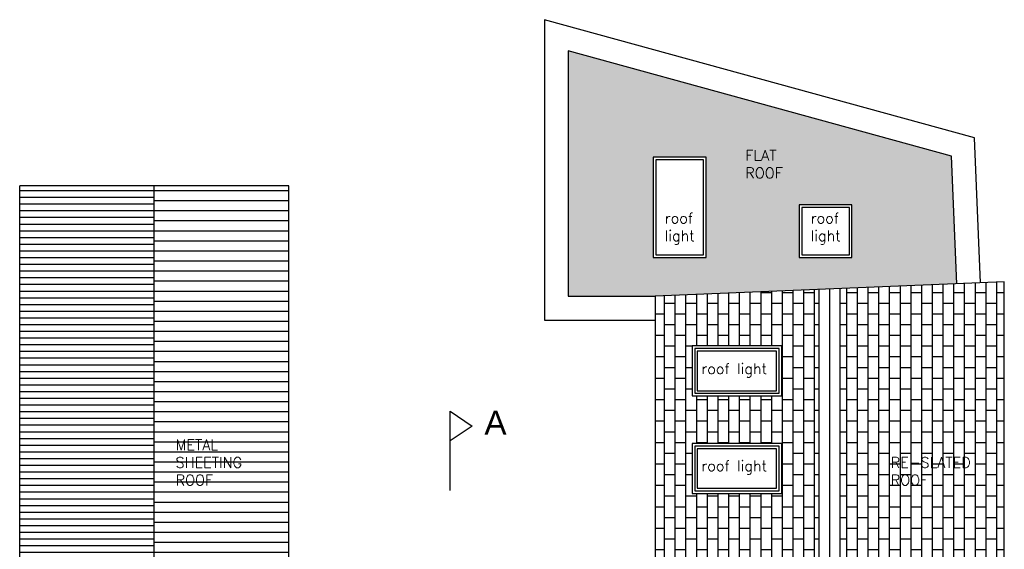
# Model space of a CAD drawing. Extents: x 119999 to 6050531, y -19778 to 3735158.
# Tile 16 of 66: x 426786 to 445452, y 49586 to 59627. Entities that reach past the tile are written whole.
import ezdxf

# ---------------------------------------------------------------- set-up
doc = ezdxf.new("R2010")
doc.units = 0
doc.header["$LTSCALE"] = 20
for name, color, linetype in [('47 - ROOF FINISHES', 8, 'Continuous'), ('Dims 1-100', 3, 'Continuous'), ('HATCH', 8, 'Continuous'), ('XPL-1BlockA$0$00 - TEXT', 2, 'Continuous')]:
    doc.layers.add(name, color=color, linetype=linetype)
doc.layers.add('Hatch-Shading', color=251, linetype='Continuous', lineweight=15, transparency=0.5)
doc.styles.add('verdana', font='arial.ttf')
doc.styles.add('XPL-1BlockA$0$Standard', font='simplex.shx', dxfattribs={"height": 100})
pattern_1 = [(270, (429460.5, 0), (203.2, -4e-14), []), (0, (429460.5, 0), (203.2, 203.2), [203.2, -203.2])]

msp = doc.modelspace()

# ---------------------------------------------------------------- hatches: boundary and pattern name
at = {"layer": 'HATCH'}
h = msp.add_hatch(dxfattribs=at)
h.set_pattern_fill('LINE', color=256, scale=40)
h.set_pattern_definition([(0, (429460.5, 0), (0, 127), [])])
h.paths.add_polyline_path([(426785.8, 44416.9), (428857.3, 44416.9), (428857.3, 44656.9), (429335.8, 44656.9), (429335.8, 56476.6), (426785.8, 56476.6)])
h = msp.add_hatch(dxfattribs=at)
h.set_pattern_fill('LINE', color=256, scale=60)
h.set_pattern_definition([(0, (429460.5, 0), (0, 190.5), [])])
h.paths.add_polyline_path([(431885.8, 56476.6), (429335.8, 56476.6), (429335.8, 44656.9), (431885.8, 44656.9)])
h = msp.add_hatch(dxfattribs=at)
h.set_pattern_fill('AR-B816', color=256, angle=270)
h.set_pattern_definition(pattern_1)
h.paths.add_polyline_path([(438832.3, 54382.7), (438832.3, 49366.9), (439282.3, 49366.9), (440670.9, 49366.9), (440670.9, 44416.9), (441942.3, 44416.9), (441942.3, 54511.3)])
h.paths.add_polyline_path([(441232.3, 53443.1), (441232.3, 52493.1), (439532.3, 52493.1), (439532.3, 53443.1)], flags=16)
h.paths.add_polyline_path([(441232.3, 51593.1), (441232.3, 50643.1), (439532.3, 50643.1), (439532.3, 51593.1)], flags=16)
h = msp.add_hatch(dxfattribs=at)
h.set_pattern_fill('AR-B816', color=256, angle=270)
h.set_pattern_definition(pattern_1)
h.paths.add_polyline_path([(445452.3, 54656.4), (442342.3, 54527.8), (442342.3, 44416.9), (444067.3, 44416.9), (444067.3, 44516.9), (444827.3, 44516.9), (444827.3, 44416.9), (445452.3, 44416.9)])
at = {"layer": 'Hatch-Shading'}
h = msp.add_hatch(color=256, dxfattribs=at)
h.dxf.hatch_style = 1
h.paths.add_polyline_path([(437182.3, 59036.5), (437182.3, 54382.7), (438832.3, 54382.7), (444551.2, 54619.1), (444451.2, 57039.1)])
h.paths.add_polyline_path([(439797.7, 57018.1), (439797.7, 55118.1), (438797.7, 55118.1), (438797.7, 57018.1)], flags=16)
h.paths.add_polyline_path([(441564.6, 56118.1), (442564.6, 56118.1), (442564.6, 55118.1), (441564.6, 55118.1)], flags=16)

# ---------------------------------------------------------------- linework, layer by layer
at = {"layer": '47 - ROOF FINISHES', "ltscale": 5}
for p, q in [((426785.8, 44416.9), (426785.8, 56476.6)), ((431885.8, 56476.6), (426785.8, 56476.6)), ((429335.8, 44656.9), (429335.8, 56476.6)), ((431885.8, 44656.9), (431885.8, 56476.6))]:
    msp.add_line(p, q, dxfattribs=at)
at = {"layer": '47 - ROOF FINISHES'}
for p, q in [((445452.3, 54656.4), (438832.3, 54382.7)), ((441942.3, 44416.9), (441942.3, 54519.5)), ((442142.3, 44416.9), (442142.3, 54519.5)), ((442342.3, 44416.9), (442342.3, 54527.8)), ((445452.3, 44416.9), (445452.3, 54656.4)), ((438832.3, 54382.7), (438832.3, 49366.9))]:
    msp.add_line(p, q, dxfattribs=at)
for points in [[(445000.9, 54637.7), (444887.3, 57385.9), (436732.3, 59626.8), (436732.3, 53932.7), (438832.3, 53932.7)], [(444551.2, 54619.1), (444451.2, 57039.1), (437182.3, 59036.5), (437182.3, 54382.7), (438832.3, 54382.7)]]:
    msp.add_lwpolyline(points, dxfattribs=at)
for points in [[(438797.7, 55118.1), (439797.7, 55118.1), (439797.7, 57018.1), (438797.7, 57018.1)], [(438847.7, 55168.1), (439747.7, 55168.1), (439747.7, 56968.1), (438847.7, 56968.1)], [(441564.6, 55118.1), (442564.6, 55118.1), (442564.6, 56118.1), (441564.6, 56118.1)], [(441614.6, 55168.1), (442514.6, 55168.1), (442514.6, 56068.1), (441614.6, 56068.1)], [(441232.3, 52493.1), (441232.3, 53443.1), (439532.3, 53443.1), (439532.3, 52493.1)], [(441182.3, 52543.1), (441182.3, 53393.1), (439582.3, 53393.1), (439582.3, 52543.1)], [(441132.3, 52593.1), (441132.3, 53343.1), (439632.3, 53343.1), (439632.3, 52593.1)], [(441232.3, 50643.1), (441232.3, 51593.1), (439532.3, 51593.1), (439532.3, 50643.1)], [(441182.3, 50693.1), (441182.3, 51543.1), (439582.3, 51543.1), (439582.3, 50693.1)], [(441132.3, 50743.1), (441132.3, 51493.1), (439632.3, 51493.1), (439632.3, 50743.1)]]:
    msp.add_lwpolyline(points, close=True, dxfattribs=at)
at = {"layer": 'Dims 1-100'}
for points in [[(434944.4, 50702.3), (434944.4, 52204)], [(434944.4, 52204), (435366.3, 51922.8), (434944.4, 51641.5), (434944.4, 52204)]]:
    msp.add_lwpolyline(points, dxfattribs=at)

# ---------------------------------------------------------------- texts
at = {"layer": 'Dims 1-100', "style": 'verdana'}
msp.add_text('A', height=450, dxfattribs=at).set_placement((435596.5, 51761.4))
at = {"layer": 'XPL-1BlockA$0$00 - TEXT', "char_height": 200, "style": 'XPL-1BlockA$0$Standard'}
for s, insert, width, attachment_point in [('FLAT\\PROOF', (440542, 56621.7), 5720.814, 7), ('roof light', (439015.9, 55964.3), 812.904, 1), ('roof light', (441782.7, 55964.3), 812.904, 1), ('roof light', (439709.8, 53111.1), 1611.795, 1), ('METAL SHEETING \\PROOF', (429741.4, 50798.1), 1611.795, 7), ('RE-SLATED \\PROOF', (443298.6, 50798.1), 1611.795, 7), ('roof light', (439709.8, 51268.7), 1611.795, 1)]:
    msp.add_mtext(s, dxfattribs=dict(at, insert=insert, width=width, attachment_point=attachment_point))

doc.saveas('drawing.dxf')
